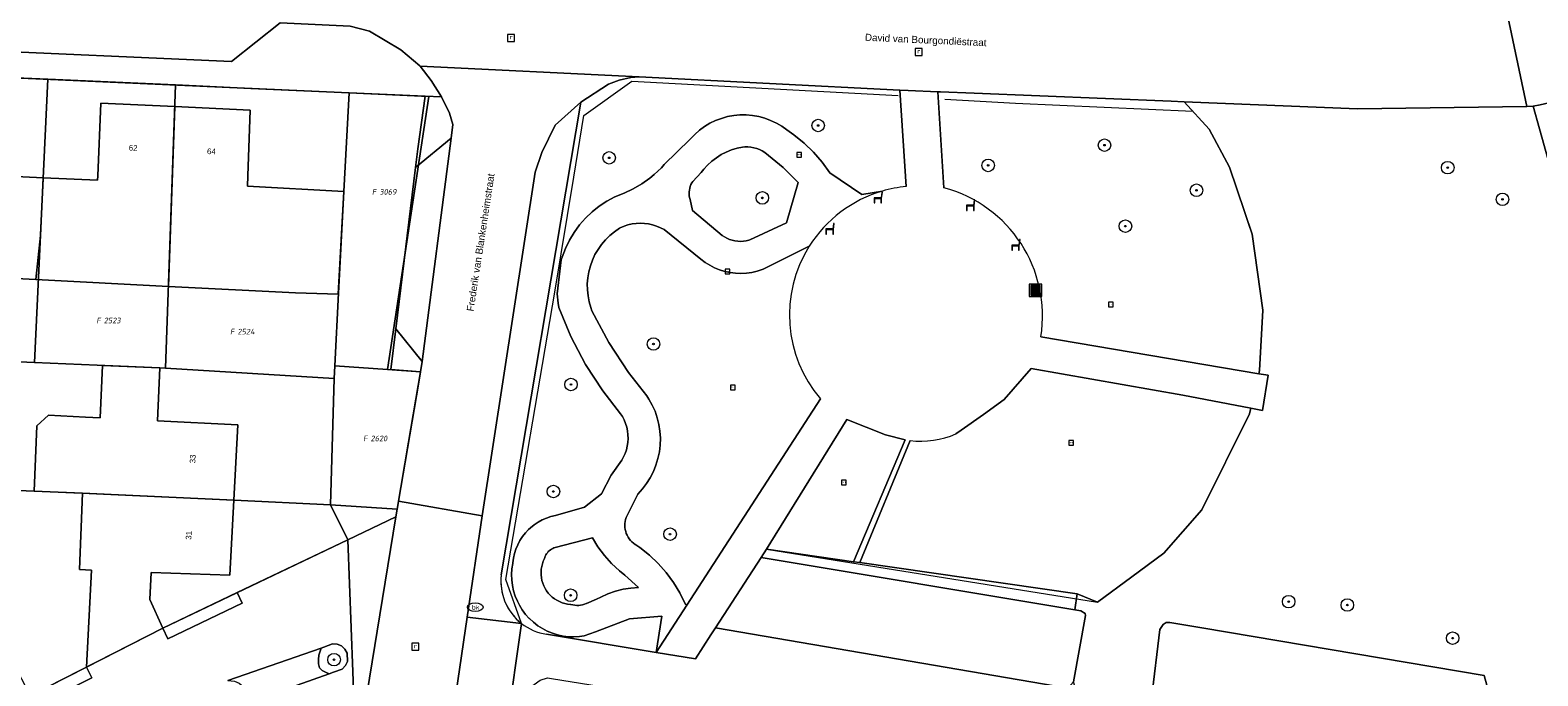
# Model space of a CAD drawing. Header units: metres. Extents: x 207466 to 209466, y 475780 to 477780.
# Tile 33 of 189: x 207925 to 208021, y 476468 to 476509. Entities that reach past the tile are written whole.
import ezdxf
from ezdxf.enums import TextEntityAlignment as Align

# ---------------------------------------------------------------- set-up
doc = ezdxf.new("R2010")
doc.units = ezdxf.units.M
doc.linetypes.add('IE-TERREINAFSCHEIDING-KUNSTMATIG', pattern=[0])
doc.layers.get('0').update_dxf_attribs({"color": 253, "linetype": 'CONTINUOUS'})
for name, color, linetype, lineweight, true_color in [('B-RO-GR-BEPLANTING_CULTUUR_BODEMBEDEKKER-GV', 7, 'CONTINUOUS', 0, 0x6d8a47), ('B-RO-GR-BEPLANTING_CULTUUR_VASTE PLANTENVAK-GV', 7, 'CONTINUOUS', 0, 0x6d8a47), ('B-RO-GR-BOOM-S', 7, 'CONTINUOUS', 0, 0x6d8a47), ('B-RO-GR-GROENVOORZIENING-GV', 7, 'CONTINUOUS', 0, 0x6d8a47), ('B-RO-KL-WATER_BRANDLEIDING_PUT-S', 7, 'CONTINUOUS', 0, 0x478c9a), ('B-RO-OG-BEBOUWING-GV', 7, 'CONTINUOUS', 0, 0xa50000)]:
    doc.layers.add(name, color=color, linetype=linetype, lineweight=lineweight, true_color=true_color)
for name, color, linetype, lineweight in [('B-RO-IE-MEUBILAIR_WEGMEUBILAIR-S', 253, 'CONTINUOUS', 0), ('B-RO-IE-TERREINAFSCHEIDING_KUNSTMATIG_HEKWERK-G', 253, 'IE-TERREINAFSCHEIDING-KUNSTMATIG', 0), ('B-RO-OG-BEBOUWING-T18', 7, 'CONTINUOUS', 0), ('B-RO-OG-TERREIN_CULTUURSCHEIDING-GV', 253, 'CONTINUOUS', 0), ('B-RO-OG-TERREIN_ERF-GV', 253, 'CONTINUOUS', 0), ('B-RO-OG-TOPOGRAFIE-T18', 7, 'CONTINUOUS', 0), ('B-RO-RI-GWA_RIOOLPUT-S', 253, 'CONTINUOUS', 0), ('B-RO-VH-VERHARDING_BETONSTRAATSTEEN-GV', 253, 'CONTINUOUS', 0), ('B-RO-VH-VERHARDING_TEGEL-GV', 253, 'CONTINUOUS', 0), ('B-RO-VH-VERHARDING_TEGEL_RUBBER-GV', 253, 'CONTINUOUS', 0), ('B-WE-KG-GRENS_PERCEEL-GV', 150, 'CONTINUOUS', 18), ('B-WE-KG-GRENS_PERCEEL-S', 150, 'CONTINUOUS', 25)]:
    doc.layers.add(name, color=color, linetype=linetype, lineweight=lineweight)
doc.styles.add('NLCS-ISO', font='NLCS-ISO.ttf')
doc.styles.add('NLCS-ISO-M200-T18', font='NLCS-ISO.ttf', dxfattribs={"height": 1.8})

# ---------------------------------------------------------------- blocks, each defined once
blk = doc.blocks.new('SIE-WEG_AFVALBAK-SO1')
at = {"linetype": 'Continuous'}
blk.add_hatch(color=0, dxfattribs=at).paths.add_polyline_path([(-1.5, -1.5), (1.5, -1.5), (1.5, 1.5), (-1.5, 1.5)])
at = {"color": 0, "linetype": 'ByBlock', "lineweight": -2, "flags": 128}
for points in [[(-2, -2), (2, -2), (2, 2), (-2, 2), (-2, -2)], [(-1.5, -1.5), (1.5, -1.5), (1.5, 1.5), (-1.5, 1.5), (-1.5, -1.5)]]:
    blk.add_lwpolyline(points, dxfattribs=at)
blk = doc.blocks.new('SRI-PUT_INSPECTIEPUT_RIOOLPUT-SO1')
at = {"color": 0, "linetype": 'ByBlock', "lineweight": -2, "flags": 128}
blk.add_lwpolyline([(-1.125, -1.125), (1.125, -1.125), (1.125, 1.125), (-1.125, 1.125), (-1.125, -1.125)], dxfattribs=at)
at = {"color": 0, "linetype": 'ByBlock', "lineweight": -2, "insert": (0, 0.2828), "char_height": 1.5, "attachment_point": 5, "line_spacing_factor": 0.8, "style": 'NLCS-ISO'}
blk.add_mtext('{\\C0;r}', dxfattribs=at)
blk = doc.blocks.new('SKL-WATER_BRANDKRAAN_BRANDPUT-SO1')
at = {"color": 0, "linetype": 'ByBlock', "lineweight": -2}
blk.add_ellipse((0, 0), major_axis=(2.5, 0), ratio=0.54, dxfattribs=at)
at = {"color": 0, "linetype": 'ByBlock', "lineweight": -2, "insert": (0.1554, 0), "char_height": 1.5, "attachment_point": 5, "line_spacing_factor": 0.8, "style": 'NLCS-ISO'}
blk.add_mtext('{\\C0;bk}', dxfattribs=at)
blk = doc.blocks.new('SIE-WEG_ZITBANK-SO1')
at = {"color": 0, "linetype": 'ByBlock', "lineweight": -2, "flags": 128}
blk.add_lwpolyline([(-0.9125, -1.6313), (-0.9125, -0.2), (1.0875, -0.2), (1.0875, -1.6313), (1.2875, -1.6313), (1.2875, -0.2125), (1.5361, 1.7765), (1.3346, 1.7765), (1.1125, 0), (-1.1125, 0), (-1.1125, -1.6313), (-0.9125, -1.6313)], dxfattribs=at)
blk = doc.blocks.new('SIE-WEG_SPEELTOESTEL-SO1')
at = {"lineweight": -2, "flags": 128}
blk.add_lwpolyline([(-0.75, -0.75), (0.75, -0.75), (0.75, 0.75), (-0.75, 0.75), (-0.75, -0.75)], dxfattribs=at)
at = {"lineweight": -2, "insert": (0, 0), "char_height": 0.45, "attachment_point": 5, "line_spacing_factor": 0.8, "style": 'NLCS-ISO'}
blk.add_mtext('{\\C256;SPT}', dxfattribs=at)
blk = doc.blocks.new('SGR-BOOM_01-SO1')
at = {"linetype": 'Continuous'}
h = blk.add_hatch(color=0, dxfattribs=at)
edge = h.paths.add_edge_path()
edge.add_arc((0, 0), 0.25, 0, 360)
at = {"color": 0, "linetype": 'ByBlock', "lineweight": -2}
for radius in [2, 0.25]:
    blk.add_circle((0, 0), radius, dxfattribs=at)
blk = doc.blocks.new('SKG-PERCEELNUMMER-SO')
at = {"style": 'NLCS-ISO', "oblique": 10, "flags": 1}
blk.add_attdef('GEMEENTECODE', text='', height=1.8, dxfattribs=at).set_placement((0, 2.55), align=Align.MIDDLE_CENTER)
at = {"style": 'NLCS-ISO', "oblique": 10}
blk.add_attdef('SECTIE', text='', height=1.8, dxfattribs=at).set_placement((-0.5, 0), align=Align.MIDDLE_RIGHT)
blk.add_attdef('PERCEELNUMMER', text='', height=1.8, dxfattribs=at).set_placement((0.5, 0), align=Align.MIDDLE_LEFT)

msp = doc.modelspace()

# ---------------------------------------------------------------- linework, layer by layer
at = {"layer": 'B-RO-GR-BEPLANTING_CULTUUR_BODEMBEDEKKER-GV', "flags": 128}
msp.add_lwpolyline([(207944.207, 476468.276), (207944.484, 476468.374), (207945.036, 476468.579), (207945.242, 476468.797), (207945.366, 476469.055), (207945.347, 476469.594), (207945.203, 476469.852), (207944.982, 476470.055), (207944.707, 476470.172), (207944.409, 476470.188), (207943.862, 476469.976), (207943.699, 476469.92), (207943.541, 476469.465), (207943.517, 476469.191), (207943.528, 476468.905), (207943.596, 476468.665), (207943.766, 476468.482), (207943.96, 476468.39), (207944.207, 476468.276)], dxfattribs=at)
at = {"layer": 'B-RO-GR-BEPLANTING_CULTUUR_VASTE PLANTENVAK-GV', "flags": 128}
msp.add_lwpolyline([(207950.025, 476487.527), (207950.136, 476488.182), (207948.452, 476490.266), (207948.13, 476487.658), (207950.025, 476487.527)], dxfattribs=at)
at = {"layer": 'B-RO-GR-GROENVOORZIENING-GV', "flags": 128}
for points in [[(207938.342, 476473.459), (207933.589, 476471.188), (207933.912, 476470.511), (207938.665, 476472.783), (207938.342, 476473.459)], [(207928.731, 476468.695), (207925.13, 476466.877), (207925.468, 476466.207), (207929.069, 476468.025), (207928.731, 476468.695)]]:
    msp.add_lwpolyline(points, dxfattribs=at)
at = {"layer": 'B-RO-IE-TERREINAFSCHEIDING_KUNSTMATIG_HEKWERK-G', "flags": 128}
for points in [[(207980.585, 476505.465), (207963.973, 476506.32), (207963.428, 476506.273), (207962.688, 476506.109), (207962.02, 476505.844), (207960.254, 476504.703), (207955.176, 476474.588), (207955.154, 476474.297), (207955.157, 476474.005), (207955.185, 476473.715), (207955.237, 476473.428), (207955.313, 476473.147), (207955.413, 476472.873), (207955.536, 476472.608), (207955.682, 476472.355), (207955.848, 476472.115), (207956.033, 476471.89), (207956.238, 476471.682), (207956.459, 476471.492), (207955.473, 476474.279), (207958.582, 476492.588), (207959.81, 476499.927), (207960.441, 476503.847), (207963.508, 476506.037), (207980.477, 476505.138)], [(207997.885, 476504.757), (207985.326, 476505.267), (207983.193, 476505.354)], [(207983.466, 476504.885), (207987.976, 476504.631), (207999.277, 476504.125)], [(207998.729, 476504.723), (208000.323, 476502.983), (208001.606, 476500.554), (208002.897, 476496.74), (208003.049, 476496.288), (208003.733, 476491.441), (208003.527, 476487.6), (208003.481, 476487.399)], [(207972.084, 476476.219), (207993.19, 476472.845), (207995.374, 476474.453), (207997.433, 476475.97), (207999.855, 476478.718), (208002.896, 476484.842), (208002.979, 476485.206)]]:
    msp.add_lwpolyline(points, dxfattribs=at)
at = {"layer": 'B-RO-OG-BEBOUWING-GV', "flags": 128}
for points in [[(207925.961, 476499.892), (207922.47, 476500.057), (207922.71, 476504.874), (207918.001, 476505.106), (207917.508, 476495.643), (207922.238, 476495.414), (207922.147, 476493.568), (207925.49, 476493.398), (207925.789, 476496.206), (207925.961, 476499.892)], [(207934.359, 476504.421), (207929.636, 476504.636), (207929.443, 476500), (207929.435, 476499.727), (207925.961, 476499.892), (207925.789, 476496.206), (207925.49, 476493.398), (207933.955, 476492.967), (207934.359, 476504.421)], [(207938.987, 476499.354), (207939.017, 476500), (207939.159, 476504.202), (207934.359, 476504.421), (207933.955, 476492.967), (207942.065, 476492.555), (207944.77, 476492.461), (207945.13, 476499.016), (207938.987, 476499.354)], [(207933.258, 476484.4), (207933.396, 476487.766), (207929.742, 476487.93), (207929.605, 476484.585), (207928.667, 476484.633), (207926.3, 476484.754), (207925.554, 476484.07), (207925.385, 476479.914), (207928.471, 476479.789), (207938.119, 476479.347), (207938.372, 476484.141), (207933.258, 476484.4)], [(207938.119, 476479.347), (207928.471, 476479.789), (207928.273, 476474.914), (207929.039, 476474.885), (207928.731, 476468.695), (207933.589, 476471.188), (207932.763, 476473.008), (207932.851, 476474.743), (207937.866, 476474.555), (207938.119, 476479.347)]]:
    msp.add_lwpolyline(points, dxfattribs=at)
at = {"layer": 'B-RO-OG-TERREIN_CULTUURSCHEIDING-GV', "flags": 128}
for points in [[(207980.995, 476499.326), (207980.585, 476505.465), (207963.973, 476506.32), (207963.428, 476506.273), (207962.688, 476506.109), (207962.02, 476505.844), (207960.254, 476504.703), (207955.176, 476474.588)], [(207998.729, 476504.723), (207997.885, 476504.757), (207985.326, 476505.267), (207983.193, 476505.354), (207983.018, 476505.361), (207983.4, 476499.244)], [(207989.582, 476489.755), (208003.481, 476487.399), (208003.527, 476487.6), (208003.733, 476491.441), (208003.049, 476496.288), (208001.606, 476500.554), (208000.323, 476502.983), (207998.729, 476504.723)], [(208020.978, 476504.438), (208020.575, 476504.432), (208009.783, 476504.273), (207998.729, 476504.723), (208000.323, 476502.983), (208001.606, 476500.554), (208003.049, 476496.288), (208003.733, 476491.441), (208003.527, 476487.6), (208003.481, 476487.399), (208004.077, 476487.298), (208003.72, 476485.064), (208002.979, 476485.206), (208002.896, 476484.842), (207999.855, 476478.718), (207997.433, 476475.97), (207995.374, 476474.453), (207993.19, 476472.845), (207991.906, 476473.381), (207991.74, 476472.363), (207992.134, 476472.297), (207992.401, 476472.117), (207992.43, 476471.992), (207991.669, 476467.766)], [(207979.48, 476499.037), (207978.162, 476498.823), (207976.132, 476500.204), (207975.642, 476500.883), (207975.094, 476501.516), (207974.492, 476502.097), (207973.84, 476502.622), (207973.387, 476502.935), (207973.061, 476503.169), (207972.716, 476503.372), (207972.354, 476503.544), (207971.978, 476503.683), (207971.591, 476503.788), (207971.196, 476503.858), (207970.797, 476503.892), (207970.396, 476503.891), (207969.997, 476503.853), (207969.603, 476503.78), (207969.217, 476503.673), (207968.842, 476503.531), (207968.481, 476503.356), (207968.138, 476503.15), (207967.814, 476502.914), (207967.512, 476502.65), (207967.236, 476502.36), (207967.204, 476502.323), (207965.571, 476500.721), (207965.386, 476500.521), (207964.926, 476500.084), (207964.656, 476499.861), (207964.141, 476499.492), (207963.594, 476499.171), (207963.021, 476498.899), (207962.426, 476498.68), (207961.912, 476498.404), (207961.425, 476498.082), (207960.969, 476497.719), (207960.546, 476497.316), (207960.162, 476496.877), (207959.818, 476496.406), (207959.518, 476495.905), (207959.263, 476495.38), (207959.057, 476494.834), (207959.003, 476494.662), (207958.74, 476492.487), (207958.794, 476491.906), (207958.841, 476491.613), (207959.615, 476489.766), (207960.551, 476487.996), (207961.642, 476486.316), (207962.787, 476484.847), (207962.898, 476484.67), (207963.011, 476484.454), (207963.103, 476484.228), (207963.175, 476483.995), (207963.226, 476483.757), (207963.256, 476483.514), (207963.264, 476483.271), (207963.25, 476483.027), (207963.214, 476482.786), (207963.157, 476482.549), (207963.078, 476482.318), (207962.98, 476482.094), (207962.862, 476481.881), (207962.187, 476480.943), (207961.561, 476479.736), (207960.493, 476478.889), (207958.633, 476478.363), (207958.341, 476478.294), (207958.057, 476478.2), (207957.782, 476478.081), (207957.52, 476477.937), (207957.27, 476477.771), (207957.037, 476477.583), (207956.921, 476477.475), (207956.715, 476477.257), (207956.53, 476477.022), (207956.367, 476476.771), (207956.227, 476476.506), (207956.111, 476476.23), (207956.02, 476475.945), (207955.955, 476475.652), (207955.916, 476475.355), (207955.912, 476475.305), (207955.86, 476474.958), (207955.839, 476474.608), (207955.85, 476474.257), (207955.892, 476473.909), (207955.965, 476473.566), (207956.068, 476473.231), (207956.201, 476472.906), (207956.335, 476472.642), (207956.519, 476472.344), (207956.73, 476472.063), (207956.964, 476471.802), (207956.97, 476471.796), (207957.227, 476471.558), (207957.504, 476471.343), (207957.8, 476471.155), (207958.111, 476470.993), (207958.436, 476470.86), (207958.771, 476470.756), (207959.114, 476470.683), (207959.462, 476470.64), (207959.813, 476470.629), (207960.163, 476470.649), (207960.453, 476470.69), (207961.178, 476470.963), (207963.358, 476471.782), (207965.421, 476471.961), (207965.135, 476470.179), (207965.049, 476469.64), (207966.999, 476472.648), (207966.895, 476472.741), (207966.555, 476473.437), (207966.154, 476474.099), (207965.696, 476474.724), (207965.184, 476475.304), (207964.621, 476475.837), (207964.014, 476476.317), (207963.761, 476476.493), (207963.706, 476476.528), (207963.601, 476476.604), (207963.504, 476476.69), (207963.414, 476476.783), (207963.333, 476476.885), (207963.262, 476476.993), (207963.2, 476477.107), (207963.149, 476477.227), (207963.109, 476477.35), (207963.08, 476477.476), (207963.062, 476477.605), (207963.056, 476477.734), (207963.062, 476477.864), (207963.079, 476477.993), (207963.108, 476478.119), (207963.147, 476478.243), (207963.198, 476478.362), (207963.878, 476479.734), (207964.174, 476480.057), (207964.441, 476480.405), (207964.675, 476480.775), (207964.875, 476481.165), (207965.04, 476481.571), (207965.167, 476481.99), (207965.257, 476482.419), (207965.308, 476482.854), (207965.32, 476483.292), (207965.293, 476483.729), (207965.227, 476484.163), (207965.122, 476484.588), (207964.98, 476485.003), (207964.801, 476485.403), (207964.588, 476485.785), (207964.457, 476485.985), (207963.297, 476487.473), (207962.041, 476489.389), (207960.96, 476491.41), (207960.887, 476491.609), (207960.78, 476491.981), (207960.707, 476492.361), (207960.668, 476492.746), (207960.664, 476493.133), (207960.694, 476493.518), (207960.758, 476493.9), (207960.856, 476494.274), (207960.987, 476494.638), (207961.151, 476494.988), (207961.345, 476495.323), (207961.568, 476495.639), (207961.818, 476495.934), (207962.094, 476496.205), (207962.392, 476496.451), (207962.712, 476496.669), (207962.761, 476496.693), (207963.004, 476496.798), (207963.256, 476496.881), (207963.514, 476496.941), (207963.777, 476496.978), (207964.042, 476496.991), (207964.307, 476496.981), (207964.57, 476496.947), (207964.829, 476496.889), (207965.081, 476496.809), (207965.326, 476496.706), (207965.56, 476496.582), (207967.901, 476494.706), (207968.176, 476494.494), (207968.469, 476494.307), (207968.777, 476494.147), (207969.098, 476494.015), (207969.43, 476493.912), (207969.77, 476493.839), (207970.115, 476493.797), (207970.462, 476493.787), (207970.808, 476493.807), (207971.152, 476493.858), (207971.49, 476493.939), (207971.819, 476494.05), (207971.871, 476494.071), (207974.816, 476495.526)], [(207962.98, 476482.094), (207963.078, 476482.318), (207963.157, 476482.549), (207963.214, 476482.786), (207963.25, 476483.027), (207963.264, 476483.271), (207963.256, 476483.514), (207963.226, 476483.757), (207963.175, 476483.995), (207963.103, 476484.228), (207963.011, 476484.454), (207962.898, 476484.67), (207962.787, 476484.847), (207961.642, 476486.316), (207960.551, 476487.996), (207959.615, 476489.766), (207958.841, 476491.613), (207958.794, 476491.906), (207958.74, 476492.487), (207959.003, 476494.662), (207959.057, 476494.834), (207959.263, 476495.38), (207959.518, 476495.905), (207959.818, 476496.406), (207960.162, 476496.877), (207960.546, 476497.316), (207960.969, 476497.719), (207961.425, 476498.082), (207961.912, 476498.404), (207962.426, 476498.68), (207963.021, 476498.899), (207963.594, 476499.171), (207964.141, 476499.492), (207964.656, 476499.861), (207964.926, 476500.084), (207965.386, 476500.521), (207965.571, 476500.721), (207967.204, 476502.323), (207967.236, 476502.36), (207967.512, 476502.65), (207967.814, 476502.914), (207968.138, 476503.15), (207968.481, 476503.356), (207968.842, 476503.531), (207969.217, 476503.673), (207969.603, 476503.78), (207969.997, 476503.853), (207970.396, 476503.891), (207970.797, 476503.892), (207971.196, 476503.858), (207971.591, 476503.788), (207971.978, 476503.683), (207972.354, 476503.544), (207972.716, 476503.372), (207973.061, 476503.169), (207973.387, 476502.935), (207973.84, 476502.622), (207974.492, 476502.097), (207975.094, 476501.516), (207975.642, 476500.883), (207976.132, 476500.204), (207978.162, 476498.823), (207979.48, 476499.037)], [(208032.842, 476462.031), (208020.978, 476504.438)], [(207973.364, 476497.004), (207974.103, 476499.578), (207973.146, 476500.544), (207971.984, 476501.5), (207971.819, 476501.598), (207971.646, 476501.681), (207971.466, 476501.749), (207971.281, 476501.8), (207971.093, 476501.834), (207970.901, 476501.851), (207970.709, 476501.851), (207970.567, 476501.84), (207970.211, 476501.766), (207969.862, 476501.66), (207969.525, 476501.524), (207969.201, 476501.358), (207968.893, 476501.164), (207968.603, 476500.943), (207968.335, 476500.698), (207968.089, 476500.429), (207967.931, 476500.226), (207967.39, 476499.658), (207967.327, 476499.555), (207967.273, 476499.447), (207967.228, 476499.335), (207967.195, 476499.219), (207967.171, 476499.1), (207967.158, 476498.98), (207967.157, 476498.859), (207967.165, 476498.739), (207967.185, 476498.62), (207967.216, 476498.5), (207967.377, 476497.805), (207969.254, 476496.214), (207969.405, 476496.115), (207969.564, 476496.03), (207969.73, 476495.96), (207969.901, 476495.904), (207970.077, 476495.865), (207970.256, 476495.841), (207970.436, 476495.833), (207970.616, 476495.841), (207970.794, 476495.865), (207970.97, 476495.906), (207971.023, 476495.921), (207973.364, 476497.004)], [(207973.364, 476497.004), (207971.023, 476495.921), (207970.97, 476495.906), (207970.794, 476495.865), (207970.616, 476495.841), (207970.436, 476495.833), (207970.256, 476495.841), (207970.077, 476495.865), (207969.901, 476495.904), (207969.73, 476495.96), (207969.564, 476496.03), (207969.405, 476496.115), (207969.254, 476496.214), (207967.377, 476497.805), (207967.216, 476498.5), (207967.185, 476498.62), (207967.165, 476498.739), (207967.157, 476498.859), (207967.158, 476498.98), (207967.171, 476499.1), (207967.195, 476499.219), (207967.228, 476499.335), (207967.273, 476499.447), (207967.327, 476499.555), (207967.39, 476499.658), (207967.931, 476500.226), (207968.089, 476500.429), (207968.335, 476500.698), (207968.603, 476500.943), (207968.893, 476501.164), (207969.201, 476501.358), (207969.525, 476501.524), (207969.862, 476501.66), (207970.211, 476501.766), (207970.567, 476501.84), (207970.709, 476501.851), (207970.901, 476501.851), (207971.093, 476501.834), (207971.281, 476501.8), (207971.466, 476501.749), (207971.646, 476501.681), (207971.819, 476501.598), (207971.984, 476501.5), (207973.146, 476500.544), (207974.103, 476499.578), (207973.364, 476497.004)], [(207974.816, 476495.526), (207971.871, 476494.071), (207971.819, 476494.05), (207971.49, 476493.939), (207971.152, 476493.858), (207970.808, 476493.807), (207970.462, 476493.787), (207970.115, 476493.797), (207969.77, 476493.839), (207969.43, 476493.912), (207969.098, 476494.015), (207968.777, 476494.147), (207968.469, 476494.307), (207968.176, 476494.494), (207967.901, 476494.706), (207965.56, 476496.582), (207965.326, 476496.706), (207965.081, 476496.809), (207964.829, 476496.889), (207964.57, 476496.947), (207964.307, 476496.981), (207964.042, 476496.991), (207963.777, 476496.978), (207963.514, 476496.941), (207963.256, 476496.881), (207963.004, 476496.798), (207962.761, 476496.693), (207962.712, 476496.669), (207962.392, 476496.451), (207962.094, 476496.205), (207961.818, 476495.934), (207961.568, 476495.639), (207961.345, 476495.323), (207961.151, 476494.988), (207960.987, 476494.638), (207960.856, 476494.274), (207960.758, 476493.9), (207960.694, 476493.518), (207960.664, 476493.133), (207960.668, 476492.746), (207960.707, 476492.361), (207960.78, 476491.981), (207960.887, 476491.609), (207960.96, 476491.41), (207962.041, 476489.389), (207963.297, 476487.473), (207964.457, 476485.985), (207964.588, 476485.785), (207964.801, 476485.403), (207964.98, 476485.003), (207965.122, 476484.588), (207965.227, 476484.163), (207965.293, 476483.729), (207965.32, 476483.292), (207965.308, 476482.854), (207965.257, 476482.419), (207965.167, 476481.99), (207965.04, 476481.571), (207964.875, 476481.165), (207964.675, 476480.775), (207964.441, 476480.405), (207964.174, 476480.057), (207963.878, 476479.734), (207963.198, 476478.362), (207963.147, 476478.243), (207963.108, 476478.119), (207963.079, 476477.993), (207963.062, 476477.864), (207963.056, 476477.734), (207963.062, 476477.605), (207963.08, 476477.476), (207963.109, 476477.35), (207963.149, 476477.227), (207963.2, 476477.107), (207963.262, 476476.993), (207963.333, 476476.885), (207963.414, 476476.783), (207963.504, 476476.69), (207963.601, 476476.604), (207963.706, 476476.528), (207963.761, 476476.493), (207964.014, 476476.317), (207964.621, 476475.837), (207965.184, 476475.304), (207965.696, 476474.724), (207966.154, 476474.099), (207966.555, 476473.437), (207966.895, 476472.741), (207966.999, 476472.648), (207975.524, 476485.797)], [(207991.906, 476473.381), (207993.19, 476472.845), (207995.374, 476474.453), (207997.433, 476475.97), (207999.855, 476478.718), (208002.896, 476484.842), (208002.979, 476485.206), (207998.641, 476486.03), (207988.968, 476487.732), (207987.243, 476485.753), (207985.935, 476484.8), (207984.502, 476483.798), (207984.163, 476483.561)], [(207981.25, 476483.138), (207978.047, 476475.366), (207991.906, 476473.381)], [(207958.061, 476470.796), (207965.049, 476469.64), (207965.135, 476470.179), (207965.421, 476471.961), (207963.358, 476471.782), (207961.178, 476470.963), (207960.453, 476470.69), (207960.163, 476470.649), (207959.813, 476470.629), (207959.462, 476470.64), (207959.114, 476470.683), (207958.771, 476470.756), (207958.436, 476470.86), (207958.111, 476470.993), (207957.8, 476471.155), (207957.504, 476471.343), (207957.227, 476471.558), (207956.97, 476471.796), (207956.964, 476471.802), (207956.73, 476472.063), (207956.519, 476472.344), (207956.335, 476472.642), (207956.201, 476472.906), (207956.068, 476473.231), (207955.965, 476473.566), (207955.892, 476473.909), (207955.85, 476474.257), (207955.839, 476474.608), (207955.86, 476474.958), (207955.912, 476475.305), (207955.916, 476475.355), (207955.955, 476475.652), (207956.02, 476475.945), (207956.111, 476476.23), (207956.227, 476476.506), (207956.367, 476476.771), (207956.53, 476477.022), (207956.715, 476477.257), (207956.921, 476477.475), (207957.037, 476477.583), (207957.27, 476477.771), (207957.52, 476477.937), (207957.782, 476478.081), (207958.057, 476478.2), (207958.341, 476478.294), (207958.633, 476478.363), (207960.493, 476478.889), (207961.561, 476479.736), (207962.187, 476480.943), (207962.862, 476481.881), (207962.98, 476482.094)], [(207962.208, 476475.308), (207961.752, 476475.817), (207961.343, 476476.365), (207960.984, 476476.947), (207958.618, 476476.326), (207958.535, 476476.299), (207958.455, 476476.265), (207958.378, 476476.224), (207958.305, 476476.177), (207958.237, 476476.123), (207958.174, 476476.063), (207958.116, 476475.997), (207958.065, 476475.927), (207958.02, 476475.852), (207957.981, 476475.774), (207957.95, 476475.693), (207957.93, 476475.623), (207957.856, 476475.459), (207957.796, 476475.289), (207957.753, 476475.114), (207957.724, 476474.936), (207957.712, 476474.756), (207957.716, 476474.576), (207957.737, 476474.396), (207957.773, 476474.22), (207957.824, 476474.047), (207957.891, 476473.88), (207957.973, 476473.719), (207958.069, 476473.566), (207958.177, 476473.423), (207958.299, 476473.289), (207958.431, 476473.167), (207958.575, 476473.058), (207958.727, 476472.961), (207958.887, 476472.879), (207959.054, 476472.811), (207959.227, 476472.758), (207959.403, 476472.721), (207959.582, 476472.7), (207959.619, 476472.698), (207959.74, 476472.667), (207959.863, 476472.647), (207959.988, 476472.638), (207960.113, 476472.64), (207960.237, 476472.653), (207960.36, 476472.677), (207960.48, 476472.713), (207960.596, 476472.758), (207960.602, 476472.761), (207961.258, 476473.026), (207961.523, 476473.169), (207961.979, 476473.376), (207962.453, 476473.541), (207962.939, 476473.663), (207963.434, 476473.741), (207963.934, 476473.775), (207963.055, 476474.563), (207962.708, 476474.842), (207962.208, 476475.308)], [(207962.208, 476475.308), (207962.708, 476474.842), (207963.055, 476474.563), (207963.934, 476473.775), (207963.434, 476473.741), (207962.939, 476473.663), (207962.453, 476473.541), (207961.979, 476473.376), (207961.523, 476473.169), (207961.258, 476473.026), (207960.602, 476472.761), (207960.596, 476472.758), (207960.48, 476472.713), (207960.36, 476472.677), (207960.237, 476472.653), (207960.113, 476472.64), (207959.988, 476472.638), (207959.863, 476472.647), (207959.74, 476472.667), (207959.619, 476472.698), (207959.582, 476472.7), (207959.403, 476472.721), (207959.227, 476472.758), (207959.054, 476472.811), (207958.887, 476472.879), (207958.727, 476472.961), (207958.575, 476473.058), (207958.431, 476473.167), (207958.299, 476473.289), (207958.177, 476473.423), (207958.069, 476473.566), (207957.973, 476473.719), (207957.891, 476473.88), (207957.824, 476474.047), (207957.773, 476474.22), (207957.737, 476474.396), (207957.716, 476474.576), (207957.712, 476474.756), (207957.724, 476474.936), (207957.753, 476475.114), (207957.796, 476475.289), (207957.856, 476475.459), (207957.93, 476475.623), (207957.95, 476475.693), (207957.981, 476475.774), (207958.02, 476475.852), (207958.065, 476475.927), (207958.116, 476475.997), (207958.174, 476476.063), (207958.237, 476476.123), (207958.305, 476476.177), (207958.378, 476476.224), (207958.455, 476476.265), (207958.535, 476476.299), (207958.618, 476476.326), (207960.984, 476476.947), (207961.343, 476476.365), (207961.752, 476475.817), (207962.208, 476475.308)], [(207996.63, 476466.682), (207997.176, 476471.109), (207997.383, 476471.414), (207997.578, 476471.539), (207997.801, 476471.555), (207999.846, 476471.21), (208017.861, 476468.172), (208019.31, 476462.857)]]:
    msp.add_lwpolyline(points, dxfattribs=at)
at = {"layer": 'B-RO-OG-TERREIN_CULTUURSCHEIDING-GV'}
for centre, radius, start, end in [((207981.773, 476491.138), 8.225, 106.18686, 147.75708), ((207981.778, 476491.106), 8.257, 95.44096, 106.15891), ((207981.244, 476491.081), 8.442, 350.9605, 75.20728), ((207981.77, 476491.142), 8.221, 147.77081, 220.55359), ((207981.907, 476488.852), 5.752, 263.43714, 293.08733), ((207958.576, 476474.183), 3.424, 173.21074, 231.80805), ((207958.578, 476474.178), 3.421, 231.72584, 261.30842)]:
    msp.add_arc(centre, radius, start, end, dxfattribs=at)
at = {"layer": 'B-RO-OG-TERREIN_ERF-GV', "flags": 128}
for points in [[(207949.716, 476500.531), (207949.864, 476501.736), (207950.327, 476505.082), (207944.979, 476505.321), (207920.719, 476506.397)], [(207922.47, 476500.057), (207925.961, 476499.892), (207929.435, 476499.727), (207929.443, 476500), (207929.636, 476504.636), (207934.359, 476504.421), (207939.159, 476504.202), (207939.017, 476500), (207938.987, 476499.354), (207945.13, 476499.016), (207944.77, 476492.461), (207942.065, 476492.555), (207933.955, 476492.967), (207925.49, 476493.398), (207922.147, 476493.568)], [(207925.13, 476466.877), (207928.731, 476468.695), (207929.039, 476474.885), (207928.273, 476474.914), (207928.471, 476479.789), (207925.385, 476479.914), (207925.554, 476484.07), (207926.3, 476484.754), (207928.667, 476484.633), (207929.605, 476484.585), (207929.742, 476487.93), (207933.396, 476487.766), (207933.258, 476484.4), (207938.372, 476484.141), (207938.119, 476479.347), (207937.866, 476474.555), (207932.851, 476474.743), (207932.763, 476473.008), (207933.589, 476471.188), (207938.342, 476473.459), (207945.385, 476476.825), (207944.284, 476479.047), (207948.534, 476478.776), (207948.621, 476479.274), (207949.913, 476486.87), (207950.025, 476487.527), (207948.13, 476487.658), (207948.452, 476490.266), (207949.716, 476500.531)], [(207948.449, 476478.289), (207948.534, 476478.776), (207944.284, 476479.047), (207945.385, 476476.825), (207948.449, 476478.289)]]:
    msp.add_lwpolyline(points, dxfattribs=at)
at = {"layer": 'B-RO-VH-VERHARDING_BETONSTRAATSTEEN-GV', "flags": 128}
for points in [[(207923.777, 476513.649), (207909.922, 476514.168), (207909.672, 476508.55), (207920.719, 476508.058), (207937.985, 476507.289), (207941.086, 476509.766), (207945.544, 476509.539), (207946.769, 476509.219), (207948.78, 476508.039), (207949.98, 476507.023), (207949.999, 476506.999)], [(207949.999, 476506.999), (207963.973, 476506.32), (207980.585, 476505.465), (207981.118, 476505.438), (207983.018, 476505.361), (207983.193, 476505.354), (207985.326, 476505.267), (207997.885, 476504.757), (207998.729, 476504.723), (208009.783, 476504.273), (208020.575, 476504.432), (208018.866, 476512.503)], [(207960.254, 476504.703), (207962.02, 476505.844), (207962.688, 476506.109), (207963.428, 476506.273), (207963.973, 476506.32), (207949.999, 476506.999), (207950.712, 476506.086), (207951.357, 476505.038), (207951.87, 476504.008), (207952.098, 476503.273), (207951.985, 476502.407), (207950.136, 476488.182), (207950.025, 476487.527), (207949.913, 476486.87), (207948.621, 476479.274), (207953.959, 476478.343), (207957.329, 476500.234), (207957.766, 476501.492), (207958.604, 476503.227), (207960.254, 476504.703)], [(207949.716, 476500.531), (207951.985, 476502.407), (207952.098, 476503.273), (207951.87, 476504.008), (207951.357, 476505.038), (207950.327, 476505.082), (207949.864, 476501.736), (207949.716, 476500.531)], [(207983.4, 476499.244), (207983.018, 476505.361), (207981.118, 476505.438), (207980.585, 476505.465), (207980.995, 476499.326)], [(207951.985, 476502.407), (207949.716, 476500.531), (207948.452, 476490.266), (207950.136, 476488.182), (207951.985, 476502.407)], [(207984.163, 476483.561), (207984.502, 476483.798), (207985.935, 476484.8), (207987.243, 476485.753), (207988.968, 476487.732), (207998.641, 476486.03), (208002.979, 476485.206), (208003.72, 476485.064), (208004.077, 476487.298), (208003.481, 476487.399), (207989.582, 476489.755)], [(207975.524, 476485.797), (207966.999, 476472.648), (207965.049, 476469.64), (207967.552, 476469.226), (207968.541, 476470.753), (207968.832, 476471.201)], [(207968.832, 476471.201), (207971.739, 476475.687), (207972.084, 476476.219), (207977.212, 476484.481), (207979.675, 476483.496), (207980.938, 476483.196), (207977.643, 476475.423), (207978.047, 476475.366), (207981.25, 476483.138)], [(207953.006, 476471.89), (207953.959, 476478.343), (207948.621, 476479.274), (207948.534, 476478.776), (207948.449, 476478.289), (207945.932, 476462.789), (207945.139, 476457.852), (207950.665, 476456.964), (207951.902, 476464.419), (207952.041, 476465.358), (207953.006, 476471.89)], [(207919.859, 476457.203), (207925.977, 476458.488), (207925.822, 476459.222), (207931.308, 476460.375), (207931.462, 476459.641), (207938.872, 476461.18), (207945.932, 476462.789), (207948.449, 476478.289)], [(207948.449, 476478.289), (207945.385, 476476.825), (207938.342, 476473.459), (207938.665, 476472.783), (207933.912, 476470.511), (207933.589, 476471.188), (207928.731, 476468.695), (207929.069, 476468.025), (207925.468, 476466.207), (207925.13, 476466.877)], [(207992.134, 476472.297), (207991.74, 476472.363), (207971.739, 476475.687), (207968.832, 476471.201), (207991.293, 476467.368), (207991.669, 476467.766), (207992.43, 476471.992), (207992.401, 476472.117), (207992.134, 476472.297)], [(207999.846, 476471.21), (207997.801, 476471.555), (207997.578, 476471.539), (207997.383, 476471.414), (207997.176, 476471.109), (207996.63, 476466.682), (208019.31, 476462.857), (208017.861, 476468.172), (207999.846, 476471.21)], [(207937.738, 476467.857), (207943.699, 476469.92), (207943.862, 476469.976), (207944.409, 476470.188), (207944.707, 476470.172), (207944.982, 476470.055), (207945.203, 476469.852), (207945.347, 476469.594), (207945.366, 476469.055), (207945.242, 476468.797), (207945.036, 476468.579), (207944.484, 476468.374), (207944.207, 476468.276), (207938.374, 476466.22)], [(207944.207, 476468.276), (207943.96, 476468.39), (207943.766, 476468.482), (207943.596, 476468.665), (207943.528, 476468.905), (207943.517, 476469.191), (207943.541, 476469.465), (207943.699, 476469.92), (207937.738, 476467.857), (207938.167, 476467.803), (207938.463, 476467.676), (207938.691, 476467.481), (207938.804, 476467.241), (207938.826, 476466.909), (207938.757, 476466.635), (207938.608, 476466.385), (207938.374, 476466.22), (207944.207, 476468.276)]]:
    msp.add_lwpolyline(points, dxfattribs=at)
at = {"layer": 'B-RO-VH-VERHARDING_BETONSTRAATSTEEN-GV'}
for centre, radius, start, end in [((207981.773, 476491.138), 8.225, 106.18686, 147.75708), ((207981.778, 476491.106), 8.257, 95.44096, 106.15891), ((207981.244, 476491.081), 8.442, 350.9605, 75.20728), ((207981.77, 476491.142), 8.221, 147.77081, 220.55359), ((207981.907, 476488.852), 5.752, 263.43714, 293.08733)]:
    msp.add_arc(centre, radius, start, end, dxfattribs=at)
at = {"layer": 'B-RO-VH-VERHARDING_TEGEL-GV', "flags": 128}
for points in [[(208021.071, 476514.316), (208019.141, 476512.713), (208018.866, 476512.503), (208020.575, 476504.432), (208020.978, 476504.438), (208021.422, 476504.541), (208023.336, 476504.984), (208021.071, 476514.316)], [(207920.719, 476508.058), (207909.672, 476508.55), (207909.598, 476506.89), (207920.719, 476506.397), (207944.979, 476505.321), (207950.327, 476505.082), (207951.357, 476505.038), (207950.712, 476506.086), (207949.999, 476506.999), (207949.98, 476507.023), (207948.78, 476508.039), (207946.769, 476509.219), (207945.544, 476509.539), (207941.086, 476509.766), (207937.985, 476507.289), (207920.719, 476508.058)], [(208024.309, 476503.692), (208023.571, 476504.359), (208023.336, 476504.984), (208021.422, 476504.541), (208020.978, 476504.438), (208032.842, 476462.031), (208032.846, 476461.531), (208032.618, 476460.477), (208032.123, 476459.477), (208031.554, 476459.031), (208034.77, 476458.516), (208041.873, 476456.188), (208044.863, 476454.891), (208049.065, 476452.797), (208050.345, 476455.258), (208036.72, 476461.891), (208036.159, 476462.281), (208035.898, 476462.617), (208035.315, 476464.273), (208029.939, 476483.172), (208024.309, 476503.692)], [(207960.254, 476504.703), (207958.604, 476503.227), (207957.766, 476501.492), (207957.329, 476500.234), (207953.959, 476478.343), (207953.006, 476471.89), (207956.459, 476471.492)], [(207955.176, 476474.588), (207960.254, 476504.703)], [(207978.047, 476475.366), (207977.643, 476475.423), (207972.084, 476476.219), (207971.739, 476475.687), (207991.74, 476472.363), (207991.906, 476473.381), (207978.047, 476475.366)], [(207956.459, 476471.492), (207953.006, 476471.89), (207952.041, 476465.358), (207955.562, 476465.078), (207956.459, 476471.492)], [(207956.459, 476471.492), (207955.562, 476465.078), (207955.728, 476465.531), (207956.467, 476466.891), (207956.745, 476467.219), (207957.655, 476467.883), (207958.116, 476468.023), (207958.369, 476467.982), (207992.313, 476462.523), (207993.006, 476467.281), (207991.755, 476467.484), (207991.669, 476467.766), (207991.293, 476467.368), (207968.832, 476471.201)], [(207968.832, 476471.201), (207968.541, 476470.753), (207967.552, 476469.226), (207965.049, 476469.64), (207958.061, 476470.796)]]:
    msp.add_lwpolyline(points, dxfattribs=at)
at = {"layer": 'B-RO-VH-VERHARDING_TEGEL-GV'}
for centre, radius, start, end in [((207958.576, 476474.183), 3.424, 173.21074, 231.80805), ((207958.578, 476474.178), 3.421, 231.72584, 261.30842)]:
    msp.add_arc(centre, radius, start, end, dxfattribs=at)
at = {"layer": 'B-RO-VH-VERHARDING_TEGEL_RUBBER-GV', "flags": 128}
msp.add_lwpolyline([(207972.084, 476476.219), (207977.643, 476475.423), (207980.938, 476483.196), (207979.675, 476483.496), (207977.212, 476484.481), (207972.084, 476476.219)], dxfattribs=at)
at = {"layer": 'B-WE-KG-GRENS_PERCEEL-GV'}
for points in [[(207925.412, 476488.112), (207926.253, 476506.171), (207918.074, 476506.517), (207917.134, 476488.471)], [(207925.412, 476488.112), (207933.396, 476487.766), (207933.77, 476487.744), (207934.408, 476505.799), (207926.253, 476506.171)], [(207945.479, 476505.299), (207939.205, 476505.582), (207934.408, 476505.799), (207933.77, 476487.744), (207944.521, 476487.102), (207944.558, 476487.906), (207944.791, 476492.543), (207945.13, 476499.016)], [(207945.479, 476505.299), (207945.13, 476499.016), (207944.791, 476492.543), (207944.558, 476487.906), (207947.925, 476487.672), (207950.563, 476505.07)], [(207944.284, 476479.047), (207944.521, 476487.102), (207933.77, 476487.744), (207933.396, 476487.766), (207925.412, 476488.112), (207917.134, 476488.471), (207912.831, 476488.657), (207912.736, 476481.133), (207915.368, 476478.791), (207916.761, 476480.267), (207928.425, 476479.791), (207938.134, 476479.346)], [(207944.284, 476479.047), (207948.534, 476478.776), (207949.26, 476483.032), (207950.025, 476487.527), (207947.925, 476487.672), (207944.558, 476487.906), (207944.521, 476487.102)], [(207925.13, 476466.877), (207933.589, 476471.188), (207945.385, 476476.825), (207944.284, 476479.047), (207938.134, 476479.346), (207928.425, 476479.791), (207916.761, 476480.267), (207915.368, 476478.791), (207918.568, 476475.918), (207922.343, 476472.289)]]:
    msp.add_lwpolyline(points, close=True, dxfattribs=at)
for points in [[(207918.074, 476506.517), (207926.253, 476506.171), (207934.408, 476505.799), (207939.205, 476505.582), (207945.479, 476505.299), (207950.563, 476505.07), (207947.925, 476487.672), (207950.025, 476487.527), (207949.26, 476483.032), (207948.534, 476478.776), (207944.284, 476479.047), (207945.385, 476476.825), (207945.932, 476462.789), (207944.638, 476454.642), (207943.747, 476448.306), (207942.487, 476440.153), (207941.134, 476431.955), (207940.372, 476427.143), (207939.844, 476423.818), (207938.543, 476415.718), (207937.316, 476407.869), (207930.428, 476408.875), (207919.764, 476410.358)], [(207919.859, 476457.203), (207927.774, 476458.866), (207931.462, 476459.641), (207938.872, 476461.18), (207945.932, 476462.789), (207945.385, 476476.825), (207933.589, 476471.188), (207925.13, 476466.877)]]:
    msp.add_lwpolyline(points, dxfattribs=at)

# ---------------------------------------------------------------- block references
at = {"layer": 'B-RO-GR-BOOM-S', "xscale": 0.2, "yscale": 0.2, "zscale": 0.2}
for p in [(207975.381, 476503.216), (207993.644, 476501.963), (207962.054, 476501.158), (207986.222, 476500.673), (208015.53, 476500.53), (207971.825, 476498.604), (207999.509, 476499.091), (208019.02, 476498.51), (207994.976, 476496.8), (207964.88, 476489.29), (207959.62, 476486.71), (207958.501, 476479.895), (207965.941, 476477.174), (207959.6, 476473.284), (208005.385, 476472.876), (208009.126, 476472.66), (208015.84, 476470.55), (207944.516, 476469.176)]:
    msp.add_blockref('SGR-BOOM_01-SO1', p, dxfattribs=at)
at = {"layer": 'B-RO-IE-MEUBILAIR_WEGMEUBILAIR-S', "xscale": 0.2, "yscale": 0.2, "zscale": 0.2}
for name, p in [('SIE-WEG_SPEELTOESTEL-SO1', (207974.172, 476501.35)), ('SIE-WEG_ZITBANK-SO1', (207979.171, 476498.611)), ('SIE-WEG_ZITBANK-SO1', (207985.071, 476498.131)), ('SIE-WEG_ZITBANK-SO1', (207976.097, 476496.626)), ('SIE-WEG_ZITBANK-SO1', (207987.949, 476495.589)), ('SIE-WEG_SPEELTOESTEL-SO1', (207969.609, 476493.907)), ('SIE-WEG_AFVALBAK-SO1', (207989.244, 476492.711)), ('SIE-WEG_SPEELTOESTEL-SO1', (207994.043, 476491.803)), ('SIE-WEG_SPEELTOESTEL-SO1', (207969.933, 476486.528)), ('SIE-WEG_SPEELTOESTEL-SO1', (207991.519, 476483.001)), ('SIE-WEG_SPEELTOESTEL-SO1', (207977.02, 476480.476))]:
    msp.add_blockref(name, p, dxfattribs=at)
at = {"layer": 'B-RO-KL-WATER_BRANDLEIDING_PUT-S', "xscale": 0.2, "yscale": 0.2, "zscale": 0.2}
msp.add_blockref('SKL-WATER_BRANDKRAAN_BRANDPUT-SO1', (207953.514, 476472.521), dxfattribs=at)
at = {"layer": 'B-RO-RI-GWA_RIOOLPUT-S', "xscale": 0.2, "yscale": 0.2, "zscale": 0.2}
for p in [(207955.8, 476508.8), (207981.8, 476507.9), (207949.7, 476470)]:
    msp.add_blockref('SRI-PUT_INSPECTIEPUT_RIOOLPUT-SO1', p, dxfattribs=at)
at = {"layer": 'B-WE-KG-GRENS_PERCEEL-S', "xscale": 0.2, "yscale": 0.2, "zscale": 0.2}
for p, values in [((207947.306, 476498.986), {'PERCEELNUMMER': '3069', 'SECTIE': 'F'}), ((207929.734, 476490.792), {'PERCEELNUMMER': '2523', 'SECTIE': 'F'}), ((207938.257, 476490.081), {'PERCEELNUMMER': '2524', 'SECTIE': 'F'}), ((207946.746, 476483.276), {'PERCEELNUMMER': '2620', 'SECTIE': 'F'})]:
    msp.add_blockref('SKG-PERCEELNUMMER-SO', p, dxfattribs=at).add_auto_attribs(values)

# ---------------------------------------------------------------- texts
at = {"layer": 'B-RO-OG-BEBOUWING-T18', "char_height": 0.36, "attachment_point": 5, "line_spacing_factor": 0.8, "style": 'NLCS-ISO-M200-T18'}
for s, insert, rotation in [('{\\fArial|b0|i0|c0|p34;\\C256;62}', (207931.704, 476501.789), 357.4), ('{\\fArial|b0|i0|c0|p34;\\C256;64}', (207936.692, 476501.562), 357.4), ('{\\fArial|b0|i0|c0|p34;\\C256;33}', (207935.504, 476481.968), 87), ('{\\fArial|b0|i0|c0|p34;\\C256;31}', (207935.247, 476477.101), 87)]:
    msp.add_mtext(s, dxfattribs=dict(at, insert=insert, rotation=rotation))
at = {"layer": 'B-RO-OG-TOPOGRAFIE-T18', "char_height": 0.45, "attachment_point": 5, "line_spacing_factor": 0.8, "style": 'NLCS-ISO-M200-T18'}
for s, insert, rotation in [('{\\fArial|b0|i0|c0|p34;\\C256;David van Bourgondiëstraat}', (207982.238, 476508.601), 357.4), ('{\\fArial|b0|i0|c0|p34;\\C256;Frederik van Blankenheimstraat}', (207953.859, 476495.766), 81.3)]:
    msp.add_mtext(s, dxfattribs=dict(at, insert=insert, rotation=rotation))

doc.saveas('drawing.dxf')
